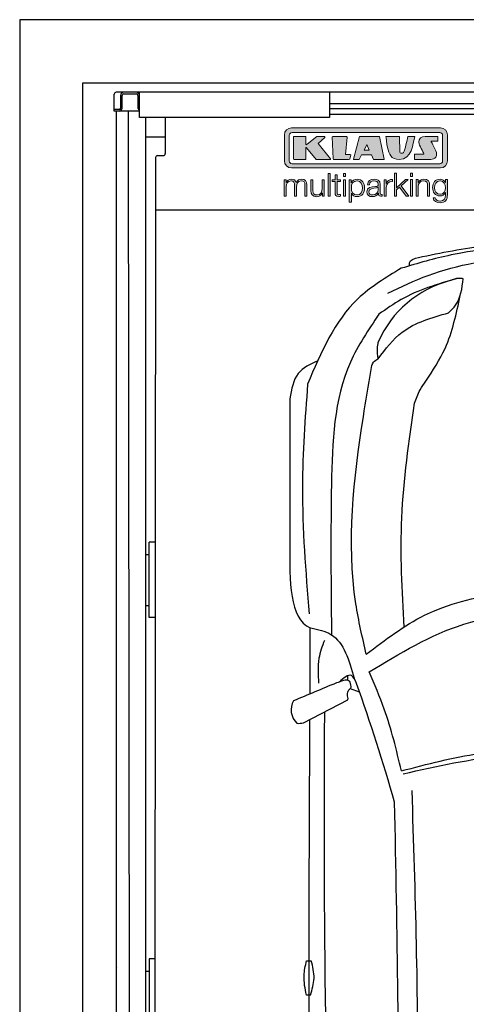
# Model space of a CAD drawing. Header units: millimetres. Extents: x 0 to 8666, y -940 to 5900.
# Tile 2 of 10: x 0 to 1415, y 2780 to 5900. Entities that reach past the tile are written whole.
import ezdxf

# ---------------------------------------------------------------- set-up
doc = ezdxf.new("R2010")
doc.units = ezdxf.units.MM
for name, color, linetype, lineweight in [('car', 10, 'Continuous', 25), ('Gebäude', 7, 'Continuous', 25), ('Logo', 7, 'Continuous', 25), ('Plattform', 7, 'Continuous', 25)]:
    doc.layers.add(name, color=color, linetype=linetype, lineweight=lineweight)

# ---------------------------------------------------------------- blocks, each defined once
blk = doc.blocks.new('Gebäude_GL550_LP240')
at = {"layer": 'Gebäude'}
for p, q in [((5600, 5900), (-2800, 5900)), ((-2800, 5900), (-2800, 200)), ((-2600, 5700), (5400, 5700)), ((-2600, 200), (-2600, 5700))]:
    blk.add_line(p, q, dxfattribs=at)
blk = doc.blocks.new('U25')
at = {"layer": 'car'}
for p, q in [((-1812.3, 3942.6), (-1811.4, 3900.5)), ((-1879.7, 3716), (-1879.5, 3923.4)), ((-1759.9, 3756.5), (-1760.3, 3771.3)), ((-1752.7, 3731), (-1723.7, 3719.9)), ((-1900.4, 3622), (-1760.4, 3695.2))]:
    blk.add_line(p, q, dxfattribs=at)
for points in [[(-1890.9, 2868), (-1875.9, 2868)], [(-1878.5, 2759.4), (-1891.5, 2759.4)]]:
    blk.add_lwpolyline(points, dxfattribs=at)
for centre, radius, start, end in [((-1351.7, 4694.3), 339.4, 104.3954, 156.6854), ((-7570.5, 1668), 6197.2, 15.94535, 19.59622), ((-1881.4, 3663.2), 58.5, 150.8177, 226.898), ((-1914.8, 3675.8), 55.6, 263.2347, 285.0896)]:
    blk.add_arc(centre, radius, start, end, dxfattribs=at)
for points, knots in [([(-1010.7, 5135.9), (-1153, 5134.7), (-1350.2, 5133.1), (-1538.3, 5077.8), (-1590.6, 5062.4)], [0, 0, 0, 0, 423.492842, 586.583376, 586.583376, 586.583376, 586.583376]), ([(-1536.5, 5096.7), (-1464.3, 5111.4), (-1291.1, 5146.6), (-1114.2, 5146.3), (-1010.9, 5146)], [0, 0, 0, 0, 220.289453, 529.069984, 529.069984, 529.069984, 529.069984]), ([(-1633.3, 4983.3), (-1591.1, 5003.5), (-1458.1, 5067.4), (-1243.3, 5100.9), (-1076.7, 5105.7), (-1010.6, 5107.6)], [0, 0, 0, 0, 139.94864, 441.700756, 640.652122, 640.652122, 640.652122, 640.652122]), ([(-1564.7, 5070), (-1565, 5073.3), (-1566.3, 5088.2), (-1549.5, 5093), (-1536.5, 5096.7)], [0, 0, 0, 0, 9.435567, 42.507293, 42.507293, 42.507293, 42.507293]), ([(-1590.6, 5062.4), (-1639.5, 5032.9), (-1779.7, 4948.6), (-1845, 4795.3), (-1887.5, 4695.5)], [0, 0, 0, 0, 168.365537, 481.902364, 481.902364, 481.902364, 481.902364]), ([(-1416.4, 5029.3), (-1476.7, 5011.5), (-1564.4, 4985.7), (-1638.4, 4933.1), (-1661.5, 4916.6)], [0, 0, 0, 0, 186.522722, 271.227686, 271.227686, 271.227686, 271.227686]), ([(-1441.1, 4921.2), (-1432.9, 4929.1), (-1403.5, 4957.2), (-1398.1, 4998.9), (-1394.3, 5029.1)], [0, 0, 0, 0, 33.431605, 120.169321, 120.169321, 120.169321, 120.169321]), ([(-1394.3, 5029.1), (-1399, 5029.7), (-1413.2, 5031.7), (-1426.9, 5026.5), (-1436.1, 5023)], [0, 0, 0, 0, 14.118333, 42.779436, 42.779436, 42.779436, 42.779436]), ([(-1512.6, 4704.7), (-1490.6, 4738.4), (-1436.4, 4821.2), (-1416.1, 4918.5), (-1404, 4976.1)], [0, 0, 0, 0, 120.003178, 294.571312, 294.571312, 294.571312, 294.571312]), ([(-1661.5, 4916.6), (-1694.9, 4867.2), (-1802.1, 4708.4), (-1815.7, 4359.2), (-1813.5, 4086.3), (-1812.3, 3942.6)], [0, 0, 0, 0, 177.04348, 568.390213, 1003.585748, 1003.585748, 1003.585748, 1003.585748]), ([(-1663.9, 4775.8), (-1640.4, 4806.6), (-1584.1, 4880.5), (-1493.8, 4906.2), (-1441.1, 4921.2)], [0, 0, 0, 0, 113.654972, 272.306786, 272.306786, 272.306786, 272.306786]), ([(-1663.9, 4775.8), (-1665.5, 4786.6), (-1668, 4804.3), (-1664.6, 4821.8), (-1663.4, 4828.6)], [0, 0, 0, 0, 32.388359, 53.078266, 53.078266, 53.078266, 53.078266]), ([(-1686.4, 4741.1), (-1684.8, 4749.8), (-1682, 4764.8), (-1669.3, 4772.6), (-1663.9, 4775.8)], [0, 0, 0, 0, 25.07844, 43.102018, 43.102018, 43.102018, 43.102018]), ([(-1855.5, 4769.1), (-1879.2, 4758.1), (-1929.8, 4734.4), (-1938.7, 4678.7), (-1943.5, 4649.1)], [0, 0, 0, 0, 73.771899, 157.828935, 157.828935, 157.828935, 157.828935]), ([(-1701.5, 3839.5), (-1713.9, 3892.6), (-1771, 4138.7), (-1735.7, 4447.3), (-1694.7, 4691.5), (-1686.4, 4741.1)], [0, 0, 0, 0, 163.260571, 756.222817, 907.439026, 907.439026, 907.439026, 907.439026]), ([(-1887.5, 4695.5), (-1895.5, 4587), (-1913.3, 4344.2), (-1893.6, 4101.3), (-1882.7, 3966.9)], [0, 0, 0, 0, 325.755723, 729.521316, 729.521316, 729.521316, 729.521316]), ([(-1548.4, 4634.7), (-1543.4, 4649.3), (-1534.8, 4674.3), (-1519.2, 4695.7), (-1512.6, 4704.7)], [0, 0, 0, 0, 45.789849, 78.965923, 78.965923, 78.965923, 78.965923]), ([(-1581.8, 3925.5), (-1587.9, 4041), (-1600.6, 4278.5), (-1566.1, 4513.8), (-1548.4, 4634.7)], [0, 0, 0, 0, 346.026428, 711.531473, 711.531473, 711.531473, 711.531473]), ([(-1701.5, 3839.5), (-1641.7, 3884.9), (-1443.4, 4035.4), (-1188.4, 4042.6), (-1010.4, 4047.7)], [0, 0, 0, 0, 221.980537, 735.54049, 735.54049, 735.54049, 735.54049]), ([(-1692.6, 3783.1), (-1595.3, 3842.1), (-1386.4, 3969), (-1141.3, 3975.5), (-1010.4, 3979.1)], [0, 0, 0, 0, 335.657873, 720.766586, 720.766586, 720.766586, 720.766586]), ([(-1879.5, 3923.4), (-1879.3, 3923.3), (-1878.7, 3923.2), (-1878, 3923.1), (-1877.6, 3923.1)], [0, 0, 0, 0, 0.715794, 1.895844, 1.895844, 1.895844, 1.895844]), ([(-1877.6, 3923.1), (-1854.6, 3917.9), (-1778.2, 3900.8), (-1755.9, 3819.8), (-1740.3, 3763.3)], [0, 0, 0, 0, 67.724235, 224.331628, 224.331628, 224.331628, 224.331628]), ([(-1834.4, 3883), (-1841.3, 3864.3), (-1857.3, 3820.6), (-1854.5, 3773.9), (-1852.9, 3747.2)], [0, 0, 0, 0, 59.065939, 138.389817, 138.389817, 138.389817, 138.389817]), ([(-1732.2, 3746.5), (-1737.1, 3757.6), (-1749.1, 3784.9), (-1773.5, 3763.8), (-1788, 3751.2)], [0, 0, 0, 0, 30.332599, 74.48481, 74.48481, 74.48481, 74.48481]), ([(-1590.3, 3469.6), (-1606, 3535.7), (-1631.5, 3643.2), (-1675.6, 3744.2), (-1692.6, 3783.1)], [0, 0, 0, 0, 203.213347, 330.239533, 330.239533, 330.239533, 330.239533]), ([(-1749.8, 3736.8), (-1750.8, 3743.5), (-1754.2, 3765.9), (-1783.3, 3752.7), (-1796.4, 3748.2)], [0, 0, 0, 0, 17.673761, 59.390654, 59.390654, 59.390654, 59.390654]), ([(-1761.2, 3707.3), (-1761.2, 3712.5), (-1761.1, 3721), (-1755.8, 3727.4), (-1753.7, 3729.9)], [0, 0, 0, 0, 14.839685, 24.388973, 24.388973, 24.388973, 24.388973]), ([(-1753.7, 3729.9), (-1752.2, 3731.1), (-1750, 3733), (-1749.8, 3735.9), (-1749.8, 3736.8)], [0, 0, 0, 0, 5.393636, 8.285754, 8.285754, 8.285754, 8.285754]), ([(-1760.4, 3695.2), (-1759.9, 3696.6), (-1758.6, 3700.7), (-1761.5, 3704.7), (-1761.2, 3707.3)], [0, 0, 0, 0, 4.417987, 12.430904, 12.430904, 12.430904, 12.430904]), ([(-1732.3, 1086.6), (-1753.6, 1302.9), (-1837.6, 2155), (-1835.1, 3012), (-1833.3, 3651.4)], [0, 0, 0, 0, 651.760698, 2567.87656, 2567.87656, 2567.87656, 2567.87656]), ([(-1881.1, 3632.1), (-1882.9, 3287.4), (-1885.2, 2719.8), (-1882.9, 2152.2), (-1881.7, 1936.4)], [30.231792, 30.231792, 30.231792, 30.231792, 135.773846, 200.510428, 200.510428, 200.510428, 200.510428]), ([(-1590.3, 3469.6), (-1508.4, 3491.2), (-1318.6, 3541.3), (-1122, 3540.1), (-1010.3, 3539.4)], [0, 0, 0, 0, 253.181298, 586.409804, 586.409804, 586.409804, 586.409804]), ([(-1585.2, 3460.5), (-1478.1, 3484.4), (-1288.6, 3526.6), (-1094.7, 3527), (-1010.3, 3527.2)], [0, 0, 0, 0, 327.958847, 580.294452, 580.294452, 580.294452, 580.294452]), ([(-1597.6, 1122.5), (-1570, 1559.4), (-1521.8, 2320.7), (-1546.1, 3083), (-1556.5, 3407.8)], [0, 0, 0, 0, 1312.347302, 2286.809863, 2286.809863, 2286.809863, 2286.809863]), ([(-1635.7, 1158.4), (-1621.2, 1485.6), (-1588.7, 2222.7), (-1603.5, 2960.3), (-1611.7, 3370.5)], [0, 0, 0, 0, 982.4164, 2212.74132, 2212.74132, 2212.74132, 2212.74132]), ([(-1891.5, 2759.4), (-1895.5, 2779.9), (-1902.7, 2816.2), (-1894.5, 2852.2), (-1890.9, 2868)], [0, 0, 0, 0, 61.702274, 109.62737, 109.62737, 109.62737, 109.62737]), ([(-1878.5, 2759.4), (-1873.1, 2777.1), (-1862.1, 2813), (-1871.2, 2849.5), (-1875.9, 2868)], [0, 0, 0, 0, 54.314538, 110.447745, 110.447745, 110.447745, 110.447745])]:
    blk.add_open_spline(points, degree=3, knots=knots, dxfattribs=at)
for points in [[(-1943.5, 4649.1), (-1943.7, 4495.8), (-1943.8, 4342.5), (-1944, 4189.3)], [(-1944, 4189.3), (-1944.8, 4070.4), (-1945.5, 3951.5), (-1879.5, 3923.4)], [(-1796.4, 3748.2), (-1841.8, 3729.4), (-1887.1, 3710.5), (-1932.5, 3691.7)], [(-1833.3, 3651.4), (-1832.8, 3653.6), (-1832.3, 3655.8), (-1831.9, 3657.8)]]:
    blk.add_open_spline(points, degree=3, dxfattribs=at)
blk = doc.blocks.new('KLAUS')
at = {"layer": 'Logo'}
h = blk.add_hatch(color=8, dxfattribs=at)
h.dxf.hatch_style = 2
edge = h.paths.add_edge_path()
edge.add_spline(control_points=[(3.6, 29.09), (2.88, 29.09), (2.3, 28.51), (2.3, 27.8), (2.3, 27.8), (2.3, 16.11), (2.3, 16.11), (2.3, 15.39), (2.88, 14.81), (3.6, 14.81), (3.6, 14.81), (71.16, 14.81), (71.16, 14.81), (71.88, 14.81), (72.46, 15.39), (72.46, 16.11), (72.46, 16.11), (72.46, 27.8), (72.46, 27.8), (72.46, 28.51), (71.88, 29.09), (71.16, 29.09), (71.16, 29.09), (3.6, 29.09), (3.6, 29.09), (3.6, 29.09), (3.6, 29.09), (3.6, 29.09)], knot_values=[0, 0, 0, 0, 1, 1, 1, 2, 2, 2, 3, 3, 3, 4, 4, 4, 5, 5, 5, 6, 6, 6, 7, 7, 7, 8, 8, 8, 9, 9, 9, 9], degree=3, periodic=0)
edge = h.paths.add_edge_path()
edge.add_spline(control_points=[(3.35, 31.23), (3.35, 31.23), (71.47, 31.23), (71.47, 31.23), (73.26, 31.23), (74.71, 29.77), (74.71, 27.99), (74.71, 27.99), (74.71, 16.17), (74.71, 16.17), (74.71, 14.38), (73.26, 12.93), (71.47, 12.93), (71.47, 12.93), (3.35, 12.93), (3.35, 12.93), (1.56, 12.93), (0.11, 14.38), (0.11, 16.17), (0.11, 16.17), (0.11, 27.99), (0.11, 27.99), (0.11, 29.77), (1.56, 31.23), (3.35, 31.23), (3.35, 31.23), (3.35, 31.23), (3.35, 31.23)], knot_values=[0, 0, 0, 0, 1, 1, 1, 2, 2, 2, 3, 3, 3, 4, 4, 4, 5, 5, 5, 6, 6, 6, 7, 7, 7, 8, 8, 8, 9, 9, 9, 9], degree=3, periodic=0)
h = blk.add_hatch(color=8, dxfattribs=at)
h.dxf.hatch_style = 2
edge = h.paths.add_edge_path()
edge.add_spline(control_points=[(4.5, 27.33), (4.5, 27.33), (9.7, 27.33), (9.7, 27.33), (9.84, 27.33), (9.96, 27.22), (9.96, 27.08), (9.96, 27.08), (9.96, 23.69), (9.96, 23.69), (9.96, 23.69), (9.94, 23.64), (10.04, 23.59), (10.14, 23.53), (10.2, 23.57), (10.2, 23.57), (10.2, 23.57), (10.51, 23.75), (10.51, 23.75), (10.51, 23.75), (14.94, 27.33), (14.94, 27.33), (14.94, 27.33), (18.41, 27.33), (18.41, 27.33), (18.41, 27.33), (18.49, 27.33), (18.56, 27.2), (18.65, 27.04), (18.53, 26.91), (18.53, 26.91), (18.53, 26.91), (15.49, 24.11), (15.49, 24.11), (15.49, 24.11), (21.14, 17.06), (21.14, 17.06), (21.14, 17.06), (21.13, 16.91), (21.13, 16.91), (21.08, 16.84), (20.99, 16.82), (20.99, 16.82), (20.99, 16.82), (14.7, 16.82), (14.7, 16.82), (14.7, 16.82), (10.26, 22.17), (10.26, 22.17), (10.26, 22.17), (10.19, 22.24), (10.08, 22.21), (9.97, 22.18), (9.96, 22.11), (9.96, 22.11), (9.96, 22.11), (9.96, 17.08), (9.96, 17.08), (9.96, 16.94), (9.84, 16.82), (9.7, 16.82), (9.7, 16.82), (4.5, 16.82), (4.5, 16.82), (4.36, 16.82), (4.25, 16.94), (4.25, 17.08), (4.25, 17.08), (4.25, 27.08), (4.25, 27.08), (4.25, 27.22), (4.36, 27.33), (4.5, 27.33), (4.5, 27.33), (4.5, 27.33), (4.5, 27.33)], knot_values=[0, 0, 0, 0, 1, 1, 1, 2, 2, 2, 3, 3, 3, 4, 4, 4, 5, 5, 5, 6, 6, 6, 7, 7, 7, 8, 8, 8, 9, 9, 9, 10, 10, 10, 11, 11, 11, 12, 12, 12, 13, 13, 13, 14, 14, 14, 15, 15, 15, 16, 16, 16, 17, 17, 17, 18, 18, 18, 19, 19, 19, 20, 20, 20, 21, 21, 21, 22, 22, 22, 23, 23, 23, 24, 24, 24, 25, 25, 25, 25], degree=3, periodic=0)
h = blk.add_hatch(color=8, dxfattribs=at)
h.dxf.hatch_style = 2
h.paths.add_polyline_path([(22.42, 17.06), (21.97, 27.15), (22.24, 27.33), (28.55, 27.33), (28.86, 26.97), (28.01, 19.08), (30.26, 19.07), (30.44, 18.95), (30.08, 16.95), (29.49, 16.82), (22.6, 16.82)])
h = blk.add_hatch(color=8, dxfattribs=at)
h.paths.add_polyline_path([(36.52, 21.01), (38.93, 21.01), (37.87, 23.57)])
h.paths.add_polyline_path([(34.52, 27.33), (43.65, 27.33), (45.76, 16.94), (45.57, 16.82), (40.83, 16.82), (39.89, 18.95), (35.42, 18.95), (34.27, 16.82), (31.78, 16.82), (31.66, 17)])
h = blk.add_hatch(color=8, dxfattribs=at)
h.dxf.hatch_style = 2
edge = h.paths.add_edge_path()
edge.add_spline(control_points=[(52.69, 27.32), (52.69, 27.32), (52.88, 20.14), (52.88, 20.14), (53.01, 19.89), (53.2, 19.77), (53.43, 19.71), (53.91, 19.59), (54.43, 19.57), (54.64, 20.03), (55.23, 21.34), (56.27, 25.45), (56.6, 27.33), (56.6, 27.33), (59.77, 27.33), (59.77, 27.33), (58.77, 23.9), (58.56, 16.82), (52.63, 16.76), (48.72, 16.72), (48.01, 19.35), (47.27, 22.24), (46.89, 23.68), (46.54, 27.33), (46.54, 27.33), (46.54, 27.33), (52.69, 27.32), (52.69, 27.32), (52.69, 27.32), (52.69, 27.32), (52.69, 27.32)], knot_values=[0, 0, 0, 0, 1, 1, 1, 2, 2, 2, 3, 3, 3, 4, 4, 4, 5, 5, 5, 6, 6, 6, 7, 7, 7, 8, 8, 8, 9, 9, 9, 10, 10, 10, 10], degree=3, periodic=0)
h = blk.add_hatch(color=8, dxfattribs=at)
h.dxf.hatch_style = 2
edge = h.paths.add_edge_path()
edge.add_spline(control_points=[(64.46, 27.33), (64.46, 27.33), (70.31, 27.33), (70.31, 27.33), (70.31, 26.52), (70.31, 26.02), (70.31, 25.12), (70.31, 25.12), (67.3, 25.12), (67.3, 25.12), (67.24, 25.04), (67.25, 25.11), (67.25, 24.91), (67.25, 24.88), (69.73, 20.38), (69.73, 19.57), (69.73, 16.4), (67.22, 16.81), (65.9, 16.82), (65.9, 16.82), (59.59, 16.82), (59.59, 16.82), (59.59, 17.76), (59.59, 18.23), (59.59, 19.14), (59.59, 19.14), (63.75, 19.14), (63.75, 19.14), (63.82, 19.22), (63.81, 19.11), (63.81, 19.31), (63.81, 20.32), (61.58, 23.06), (61.58, 24.63), (61.58, 26.33), (62.83, 27.34), (64.46, 27.33), (64.46, 27.33), (64.46, 27.33), (64.46, 27.33)], knot_values=[0, 0, 0, 0, 1, 1, 1, 2, 2, 2, 3, 3, 3, 4, 4, 4, 5, 5, 5, 6, 6, 6, 7, 7, 7, 8, 8, 8, 9, 9, 9, 10, 10, 10, 11, 11, 11, 12, 12, 12, 13, 13, 13, 13], degree=3, periodic=0)
h = blk.add_hatch(color=30, dxfattribs=at)
h.dxf.hatch_style = 2
h.paths.add_polyline_path([(20.07, 0), (20.99, 0), (20.99, 10.45), (20.07, 10.45)])
h = blk.add_hatch(color=30, dxfattribs=at)
h.dxf.hatch_style = 2
edge = h.paths.add_edge_path()
edge.add_spline(control_points=[(24.22, 9.82), (24.22, 9.82), (23.3, 9.82), (23.3, 9.82), (23.3, 9.82), (23.3, 7.55), (23.3, 7.55), (23.3, 7.55), (21.98, 7.55), (21.98, 7.55), (21.98, 7.55), (21.98, 6.78), (21.98, 6.78), (21.98, 6.78), (23.3, 6.78), (23.3, 6.78), (23.3, 6.78), (23.3, 1.61), (23.3, 1.61), (23.28, 0.32), (23.71, -0.09), (24.94, -0.09), (25.22, -0.09), (25.48, -0.06), (25.76, -0.06), (25.76, -0.06), (25.76, 0.73), (25.76, 0.73), (25.5, 0.7), (25.23, 0.69), (24.97, 0.69), (24.31, 0.73), (24.22, 1.08), (24.22, 1.68), (24.22, 1.68), (24.22, 6.78), (24.22, 6.78), (24.22, 6.78), (25.76, 6.78), (25.76, 6.78), (25.76, 6.78), (25.76, 7.55), (25.76, 7.55), (25.76, 7.55), (24.22, 7.55), (24.22, 7.55), (24.22, 7.55), (24.22, 9.82), (24.22, 9.82), (24.22, 9.82), (24.22, 9.82), (24.22, 9.82)], knot_values=[0, 0, 0, 0, 1, 1, 1, 2, 2, 2, 3, 3, 3, 4, 4, 4, 5, 5, 5, 6, 6, 6, 7, 7, 7, 8, 8, 8, 9, 9, 9, 10, 10, 10, 11, 11, 11, 12, 12, 12, 13, 13, 13, 14, 14, 14, 15, 15, 15, 16, 16, 16, 17, 17, 17, 17], degree=3, periodic=0)
h = blk.add_hatch(color=30, dxfattribs=at)
h.paths.add_polyline_path([(27.1, 0), (28.03, 0), (28.03, 7.55), (27.1, 7.55)])
h.paths.add_polyline_path([(27.1, 8.98), (28.03, 8.98), (28.03, 10.45), (27.1, 10.45)])
h = blk.add_hatch(color=30, dxfattribs=at)
h.dxf.hatch_style = 2
h.paths.add_polyline_path([(50.4, 0), (51.32, 0), (51.32, 2.87), (52.82, 4.11), (55.8, 0), (56.96, 0), (53.52, 4.76), (56.74, 7.55), (55.51, 7.55), (51.32, 3.89), (51.32, 10.45), (50.4, 10.45)])
h = blk.add_hatch(color=30, dxfattribs=at)
h.paths.add_polyline_path([(57.74, 0), (58.66, 0), (58.66, 7.55), (57.74, 7.55)])
h.paths.add_polyline_path([(57.74, 8.98), (58.66, 8.98), (58.66, 10.45), (57.74, 10.45)])
h = blk.add_hatch(color=30, dxfattribs=at)
h.dxf.hatch_style = 2
edge = h.paths.add_edge_path()
edge.add_spline(control_points=[(0, 0), (0, 0), (0.92, 0), (0.92, 0), (0.92, 0), (0.92, 4.22), (0.92, 4.22), (0.94, 5.8), (1.58, 7), (3.18, 7), (4.35, 7), (4.77, 6.15), (4.76, 5.12), (4.76, 5.12), (4.76, 0), (4.76, 0), (4.76, 0), (5.68, 0), (5.68, 0), (5.68, 0), (5.68, 4.27), (5.68, 4.27), (5.68, 5.68), (6.14, 7), (7.73, 7), (9.05, 7), (9.52, 6.32), (9.52, 5.08), (9.52, 5.08), (9.52, 0), (9.52, 0), (9.52, 0), (10.44, 0), (10.44, 0), (10.44, 0), (10.44, 5.12), (10.44, 5.12), (10.44, 6.91), (9.59, 7.77), (7.94, 7.77), (6.94, 7.77), (5.99, 7.29), (5.54, 6.3), (5.26, 7.29), (4.36, 7.77), (3.37, 7.77), (2.17, 7.77), (1.38, 7.19), (0.89, 6.28), (0.89, 6.28), (0.85, 6.28), (0.85, 6.28), (0.85, 6.28), (0.85, 7.55), (0.85, 7.55), (0.85, 7.55), (0, 7.55), (0, 7.55), (0, 7.55), (0, 0), (0, 0), (0, 0), (0, 0), (0, 0)], knot_values=[0, 0, 0, 0, 1, 1, 1, 2, 2, 2, 3, 3, 3, 4, 4, 4, 5, 5, 5, 6, 6, 6, 7, 7, 7, 8, 8, 8, 9, 9, 9, 10, 10, 10, 11, 11, 11, 12, 12, 12, 13, 13, 13, 14, 14, 14, 15, 15, 15, 16, 16, 16, 17, 17, 17, 18, 18, 18, 19, 19, 19, 20, 20, 20, 21, 21, 21, 21], degree=3, periodic=0)
h = blk.add_hatch(color=30, dxfattribs=at)
h.dxf.hatch_style = 2
edge = h.paths.add_edge_path()
edge.add_spline(control_points=[(18.31, 7.55), (18.31, 7.55), (17.39, 7.55), (17.39, 7.55), (17.39, 7.55), (17.39, 3.59), (17.39, 3.59), (17.39, 2.05), (16.7, 0.56), (15.12, 0.56), (13.66, 0.56), (13.15, 1.27), (13.1, 2.64), (13.1, 2.64), (13.1, 7.55), (13.1, 7.55), (13.1, 7.55), (12.18, 7.55), (12.18, 7.55), (12.18, 7.55), (12.18, 2.65), (12.18, 2.65), (12.18, 0.89), (12.93, -0.22), (14.83, -0.22), (15.96, -0.22), (16.95, 0.35), (17.44, 1.36), (17.44, 1.36), (17.47, 1.36), (17.47, 1.36), (17.47, 1.36), (17.47, 0), (17.47, 0), (17.47, 0), (18.31, 0), (18.31, 0), (18.31, 0), (18.31, 7.55), (18.31, 7.55), (18.31, 7.55), (18.31, 7.55), (18.31, 7.55)], knot_values=[0, 0, 0, 0, 1, 1, 1, 2, 2, 2, 3, 3, 3, 4, 4, 4, 5, 5, 5, 6, 6, 6, 7, 7, 7, 8, 8, 8, 9, 9, 9, 10, 10, 10, 11, 11, 11, 12, 12, 12, 13, 13, 13, 14, 14, 14, 14], degree=3, periodic=0)
h = blk.add_hatch(color=30, dxfattribs=at)
edge = h.paths.add_edge_path()
edge.add_spline(control_points=[(35.84, 3.78), (35.84, 2.21), (35.12, 0.56), (33.37, 0.56), (31.4, 0.56), (30.72, 2.21), (30.72, 3.78), (30.72, 5.49), (31.33, 7), (33.37, 7), (35.12, 7), (35.84, 5.34), (35.84, 3.78), (35.84, 3.78), (35.84, 3.78), (35.84, 3.78)], knot_values=[0, 0, 0, 0, 1, 1, 1, 2, 2, 2, 3, 3, 3, 4, 4, 4, 5, 5, 5, 5], degree=3, periodic=0)
edge = h.paths.add_edge_path()
edge.add_spline(control_points=[(29.79, -2.8), (29.79, -2.8), (30.72, -2.8), (30.72, -2.8), (30.72, -2.8), (30.72, 1.43), (30.72, 1.43), (30.72, 1.43), (30.74, 1.43), (30.74, 1.43), (31.14, 0.35), (32.24, -0.22), (33.37, -0.22), (35.66, -0.22), (36.76, 1.64), (36.76, 3.78), (36.76, 5.91), (35.66, 7.77), (33.37, 7.77), (32.15, 7.77), (31.1, 7.14), (30.67, 6.12), (30.67, 6.12), (30.64, 6.12), (30.64, 6.12), (30.64, 6.12), (30.64, 7.55), (30.64, 7.55), (30.64, 7.55), (29.79, 7.55), (29.79, 7.55), (29.79, 7.55), (29.79, -2.8), (29.79, -2.8), (29.79, -2.8), (29.79, -2.8), (29.79, -2.8)], knot_values=[0, 0, 0, 0, 1, 1, 1, 2, 2, 2, 3, 3, 3, 4, 4, 4, 5, 5, 5, 6, 6, 6, 7, 7, 7, 8, 8, 8, 9, 9, 9, 10, 10, 10, 11, 11, 11, 12, 12, 12, 12], degree=3, periodic=0)
h = blk.add_hatch(color=30, dxfattribs=at)
edge = h.paths.add_edge_path()
edge.add_spline(control_points=[(43.03, 2.93), (43.04, 1.45), (41.8, 0.56), (40.39, 0.56), (39.53, 0.56), (38.71, 1.13), (38.71, 2.05), (38.71, 3.53), (40.66, 3.51), (42.22, 3.79), (42.47, 3.84), (42.88, 3.91), (43, 4.13), (43, 4.13), (43.03, 4.13), (43.03, 4.13), (43.03, 4.13), (43.03, 2.93), (43.03, 2.93), (43.03, 2.93), (43.03, 2.93), (43.03, 2.93)], knot_values=[0, 0, 0, 0, 1, 1, 1, 2, 2, 2, 3, 3, 3, 4, 4, 4, 5, 5, 5, 6, 6, 6, 7, 7, 7, 7], degree=3, periodic=0)
edge = h.paths.add_edge_path()
edge.add_spline(control_points=[(39.03, 5.24), (39.06, 6.47), (39.91, 7), (41.05, 7), (42.14, 7), (43.03, 6.69), (43.03, 5.45), (43.03, 4.61), (42.6, 4.51), (41.84, 4.42), (39.85, 4.19), (37.79, 4.11), (37.79, 1.99), (37.79, 0.47), (38.93, -0.22), (40.32, -0.22), (41.77, -0.22), (42.43, 0.34), (43.07, 1.32), (43.07, 1.32), (43.1, 1.32), (43.1, 1.32), (43.1, 0.53), (43.25, 0), (44.19, 0), (44.43, 0), (44.58, 0.01), (44.79, 0.06), (44.79, 0.06), (44.79, 0.83), (44.79, 0.83), (44.71, 0.81), (44.6, 0.78), (44.49, 0.78), (44.13, 0.78), (43.95, 0.98), (43.95, 1.33), (43.95, 1.33), (43.95, 5.34), (43.95, 5.34), (43.95, 7.36), (42.5, 7.77), (41.17, 7.77), (39.44, 7.77), (38.2, 7.01), (38.11, 5.24), (38.11, 5.24), (39.03, 5.24), (39.03, 5.24), (39.03, 5.24), (39.03, 5.24), (39.03, 5.24)], knot_values=[0, 0, 0, 0, 1, 1, 1, 2, 2, 2, 3, 3, 3, 4, 4, 4, 5, 5, 5, 6, 6, 6, 7, 7, 7, 8, 8, 8, 9, 9, 9, 10, 10, 10, 11, 11, 11, 12, 12, 12, 13, 13, 13, 14, 14, 14, 15, 15, 15, 16, 16, 16, 17, 17, 17, 17], degree=3, periodic=0)
h = blk.add_hatch(color=30, dxfattribs=at)
h.dxf.hatch_style = 2
edge = h.paths.add_edge_path()
edge.add_spline(control_points=[(45.79, 0), (45.79, 0), (46.71, 0), (46.71, 0), (46.71, 0), (46.71, 4.03), (46.71, 4.03), (46.71, 5.59), (47.85, 6.82), (49.52, 6.73), (49.52, 6.73), (49.52, 7.66), (49.52, 7.66), (48.16, 7.72), (47.14, 7), (46.67, 5.78), (46.67, 5.78), (46.64, 5.78), (46.64, 5.78), (46.64, 5.78), (46.64, 7.55), (46.64, 7.55), (46.64, 7.55), (45.79, 7.55), (45.79, 7.55), (45.79, 7.55), (45.79, 0), (45.79, 0), (45.79, 0), (45.79, 0), (45.79, 0)], knot_values=[0, 0, 0, 0, 1, 1, 1, 2, 2, 2, 3, 3, 3, 4, 4, 4, 5, 5, 5, 6, 6, 6, 7, 7, 7, 8, 8, 8, 9, 9, 9, 10, 10, 10, 10], degree=3, periodic=0)
h = blk.add_hatch(color=30, dxfattribs=at)
h.dxf.hatch_style = 2
edge = h.paths.add_edge_path()
edge.add_spline(control_points=[(60.41, 0), (60.41, 0), (61.33, 0), (61.33, 0), (61.33, 0), (61.33, 4.41), (61.33, 4.41), (61.36, 5.89), (62.24, 7), (63.7, 7), (65.2, 7), (65.62, 6.02), (65.62, 4.71), (65.62, 4.71), (65.62, 0), (65.62, 0), (65.62, 0), (66.54, 0), (66.54, 0), (66.54, 0), (66.54, 4.86), (66.54, 4.86), (66.54, 6.66), (65.9, 7.77), (63.78, 7.77), (62.71, 7.77), (61.7, 7.16), (61.36, 6.25), (61.36, 6.25), (61.33, 6.25), (61.33, 6.25), (61.33, 6.25), (61.33, 7.55), (61.33, 7.55), (61.33, 7.55), (60.41, 7.55), (60.41, 7.55), (60.41, 7.55), (60.41, 0), (60.41, 0), (60.41, 0), (60.41, 0), (60.41, 0)], knot_values=[0, 0, 0, 0, 1, 1, 1, 2, 2, 2, 3, 3, 3, 4, 4, 4, 5, 5, 5, 6, 6, 6, 7, 7, 7, 8, 8, 8, 9, 9, 9, 10, 10, 10, 11, 11, 11, 12, 12, 12, 13, 13, 13, 14, 14, 14, 14], degree=3, periodic=0)
h = blk.add_hatch(color=30, dxfattribs=at)
edge = h.paths.add_edge_path()
edge.add_spline(control_points=[(71.32, 0.86), (69.62, 0.86), (68.83, 2.34), (68.83, 3.86), (68.83, 5.43), (69.56, 7), (71.32, 7), (73.06, 7), (73.75, 5.34), (73.75, 3.86), (73.75, 2.33), (72.91, 0.86), (71.32, 0.86), (71.32, 0.86), (71.32, 0.86), (71.32, 0.86)], knot_values=[0, 0, 0, 0, 1, 1, 1, 2, 2, 2, 3, 3, 3, 4, 4, 4, 5, 5, 5, 5], degree=3, periodic=0)
edge = h.paths.add_edge_path()
edge.add_spline(control_points=[(74.67, 7.55), (74.67, 7.55), (73.75, 7.55), (73.75, 7.55), (73.75, 7.55), (73.75, 6.25), (73.75, 6.25), (73.75, 6.25), (73.72, 6.25), (73.72, 6.25), (73.35, 7.09), (72.41, 7.77), (71.32, 7.77), (69.13, 7.77), (67.9, 6.05), (67.9, 3.97), (67.9, 1.82), (68.9, 0.09), (71.32, 0.09), (72.4, 0.09), (73.29, 0.72), (73.72, 1.64), (73.72, 1.64), (73.75, 1.64), (73.75, 1.64), (73.75, 1.64), (73.75, 0.61), (73.75, 0.61), (73.75, -1.23), (73.01, -2.24), (71.32, -2.24), (70.29, -2.24), (69.31, -1.85), (69.1, -0.73), (69.1, -0.73), (68.18, -0.73), (68.18, -0.73), (68.31, -2.34), (69.81, -3.02), (71.32, -3.02), (73.79, -3.02), (74.65, -1.64), (74.67, 0.61), (74.67, 0.61), (74.67, 7.55), (74.67, 7.55), (74.67, 7.55), (74.67, 7.55), (74.67, 7.55)], knot_values=[0, 0, 0, 0, 1, 1, 1, 2, 2, 2, 3, 3, 3, 4, 4, 4, 5, 5, 5, 6, 6, 6, 7, 7, 7, 8, 8, 8, 9, 9, 9, 10, 10, 10, 11, 11, 11, 12, 12, 12, 13, 13, 13, 14, 14, 14, 15, 15, 15, 16, 16, 16, 16], degree=3, periodic=0)
at = {"layer": 'Logo', "lineweight": 0}
for points in [[(22.42, 17.06), (21.97, 27.15), (22.24, 27.33), (28.55, 27.33), (28.86, 26.97), (28.01, 19.08), (30.26, 19.07), (30.44, 18.95), (30.08, 16.95), (29.49, 16.82), (22.6, 16.82), (22.42, 17.06), (22.42, 17.06)], [(34.52, 27.33), (43.65, 27.33), (45.76, 16.94), (45.57, 16.82), (40.83, 16.82), (39.89, 18.95), (35.42, 18.95), (34.27, 16.82), (31.78, 16.82), (31.66, 17), (34.52, 27.33), (34.52, 27.33)], [(36.52, 21.01), (38.93, 21.01), (37.87, 23.57), (36.52, 21.01), (36.52, 21.01)], [(20.07, 0), (20.99, 0), (20.99, 10.45), (20.07, 10.45), (20.07, 0), (20.07, 0)], [(27.1, 8.98), (28.03, 8.98), (28.03, 10.45), (27.1, 10.45), (27.1, 8.98), (27.1, 8.98)], [(50.4, 0), (51.32, 0), (51.32, 2.87), (52.82, 4.11), (55.8, 0), (56.96, 0), (53.52, 4.76), (56.74, 7.55), (55.51, 7.55), (51.32, 3.89), (51.32, 10.45), (50.4, 10.45), (50.4, 0), (50.4, 0)], [(57.74, 8.98), (58.66, 8.98), (58.66, 10.45), (57.74, 10.45), (57.74, 8.98), (57.74, 8.98)], [(27.1, 0), (28.03, 0), (28.03, 7.55), (27.1, 7.55), (27.1, 0), (27.1, 0)], [(57.74, 0), (58.66, 0), (58.66, 7.55), (57.74, 7.55), (57.74, 0), (57.74, 0)]]:
    blk.add_lwpolyline(points, dxfattribs=at)
for points, knots in [([(3.35, 31.23), (3.35, 31.23), (71.47, 31.23), (71.47, 31.23), (73.26, 31.23), (74.71, 29.77), (74.71, 27.99), (74.71, 27.99), (74.71, 16.17), (74.71, 16.17), (74.71, 14.38), (73.26, 12.93), (71.47, 12.93), (71.47, 12.93), (3.35, 12.93), (3.35, 12.93), (1.56, 12.93), (0.11, 14.38), (0.11, 16.17), (0.11, 16.17), (0.11, 27.99), (0.11, 27.99), (0.11, 29.77), (1.56, 31.23), (3.35, 31.23), (3.35, 31.23), (3.35, 31.23), (3.35, 31.23)], [0, 0, 0, 0, 1, 1, 1, 2, 2, 2, 3, 3, 3, 4, 4, 4, 5, 5, 5, 6, 6, 6, 7, 7, 7, 8, 8, 8, 9, 9, 9, 9]), ([(3.6, 29.09), (2.88, 29.09), (2.3, 28.51), (2.3, 27.8), (2.3, 27.8), (2.3, 16.11), (2.3, 16.11), (2.3, 15.39), (2.88, 14.81), (3.6, 14.81), (3.6, 14.81), (71.16, 14.81), (71.16, 14.81), (71.88, 14.81), (72.46, 15.39), (72.46, 16.11), (72.46, 16.11), (72.46, 27.8), (72.46, 27.8), (72.46, 28.51), (71.88, 29.09), (71.16, 29.09), (71.16, 29.09), (3.6, 29.09), (3.6, 29.09), (3.6, 29.09), (3.6, 29.09), (3.6, 29.09)], [0, 0, 0, 0, 1, 1, 1, 2, 2, 2, 3, 3, 3, 4, 4, 4, 5, 5, 5, 6, 6, 6, 7, 7, 7, 8, 8, 8, 9, 9, 9, 9]), ([(4.5, 27.33), (4.5, 27.33), (9.7, 27.33), (9.7, 27.33), (9.84, 27.33), (9.96, 27.22), (9.96, 27.08), (9.96, 27.08), (9.96, 23.69), (9.96, 23.69), (9.96, 23.69), (9.94, 23.64), (10.04, 23.59), (10.14, 23.53), (10.2, 23.57), (10.2, 23.57), (10.2, 23.57), (10.51, 23.75), (10.51, 23.75), (10.51, 23.75), (14.94, 27.33), (14.94, 27.33), (14.94, 27.33), (18.41, 27.33), (18.41, 27.33), (18.41, 27.33), (18.49, 27.33), (18.56, 27.2), (18.65, 27.04), (18.53, 26.91), (18.53, 26.91), (18.53, 26.91), (15.49, 24.11), (15.49, 24.11), (15.49, 24.11), (21.14, 17.06), (21.14, 17.06), (21.14, 17.06), (21.13, 16.91), (21.13, 16.91), (21.08, 16.84), (20.99, 16.82), (20.99, 16.82), (20.99, 16.82), (14.7, 16.82), (14.7, 16.82), (14.7, 16.82), (10.26, 22.17), (10.26, 22.17), (10.26, 22.17), (10.19, 22.24), (10.08, 22.21), (9.97, 22.18), (9.96, 22.11), (9.96, 22.11), (9.96, 22.11), (9.96, 17.08), (9.96, 17.08), (9.96, 16.94), (9.84, 16.82), (9.7, 16.82), (9.7, 16.82), (4.5, 16.82), (4.5, 16.82), (4.36, 16.82), (4.25, 16.94), (4.25, 17.08), (4.25, 17.08), (4.25, 27.08), (4.25, 27.08), (4.25, 27.22), (4.36, 27.33), (4.5, 27.33), (4.5, 27.33), (4.5, 27.33), (4.5, 27.33)], [0, 0, 0, 0, 1, 1, 1, 2, 2, 2, 3, 3, 3, 4, 4, 4, 5, 5, 5, 6, 6, 6, 7, 7, 7, 8, 8, 8, 9, 9, 9, 10, 10, 10, 11, 11, 11, 12, 12, 12, 13, 13, 13, 14, 14, 14, 15, 15, 15, 16, 16, 16, 17, 17, 17, 18, 18, 18, 19, 19, 19, 20, 20, 20, 21, 21, 21, 22, 22, 22, 23, 23, 23, 24, 24, 24, 25, 25, 25, 25]), ([(52.69, 27.32), (52.69, 27.32), (52.88, 20.14), (52.88, 20.14), (53.01, 19.89), (53.2, 19.77), (53.43, 19.71), (53.91, 19.59), (54.43, 19.57), (54.64, 20.03), (55.23, 21.34), (56.27, 25.45), (56.6, 27.33), (56.6, 27.33), (59.77, 27.33), (59.77, 27.33), (58.77, 23.9), (58.56, 16.82), (52.63, 16.76), (48.72, 16.72), (48.01, 19.35), (47.27, 22.24), (46.89, 23.68), (46.54, 27.33), (46.54, 27.33), (46.54, 27.33), (52.69, 27.32), (52.69, 27.32), (52.69, 27.32), (52.69, 27.32), (52.69, 27.32)], [0, 0, 0, 0, 1, 1, 1, 2, 2, 2, 3, 3, 3, 4, 4, 4, 5, 5, 5, 6, 6, 6, 7, 7, 7, 8, 8, 8, 9, 9, 9, 10, 10, 10, 10]), ([(64.46, 27.33), (64.46, 27.33), (70.31, 27.33), (70.31, 27.33), (70.31, 26.52), (70.31, 26.02), (70.31, 25.12), (70.31, 25.12), (67.3, 25.12), (67.3, 25.12), (67.24, 25.04), (67.25, 25.11), (67.25, 24.91), (67.25, 24.88), (69.73, 20.38), (69.73, 19.57), (69.73, 16.4), (67.22, 16.81), (65.9, 16.82), (65.9, 16.82), (59.59, 16.82), (59.59, 16.82), (59.59, 17.76), (59.59, 18.23), (59.59, 19.14), (59.59, 19.14), (63.75, 19.14), (63.75, 19.14), (63.82, 19.22), (63.81, 19.11), (63.81, 19.31), (63.81, 20.32), (61.58, 23.06), (61.58, 24.63), (61.58, 26.33), (62.83, 27.34), (64.46, 27.33), (64.46, 27.33), (64.46, 27.33), (64.46, 27.33)], [0, 0, 0, 0, 1, 1, 1, 2, 2, 2, 3, 3, 3, 4, 4, 4, 5, 5, 5, 6, 6, 6, 7, 7, 7, 8, 8, 8, 9, 9, 9, 10, 10, 10, 11, 11, 11, 12, 12, 12, 13, 13, 13, 13]), ([(24.22, 9.82), (24.22, 9.82), (23.3, 9.82), (23.3, 9.82), (23.3, 9.82), (23.3, 7.55), (23.3, 7.55), (23.3, 7.55), (21.98, 7.55), (21.98, 7.55), (21.98, 7.55), (21.98, 6.78), (21.98, 6.78), (21.98, 6.78), (23.3, 6.78), (23.3, 6.78), (23.3, 6.78), (23.3, 1.61), (23.3, 1.61), (23.28, 0.32), (23.71, -0.09), (24.94, -0.09), (25.22, -0.09), (25.48, -0.06), (25.76, -0.06), (25.76, -0.06), (25.76, 0.73), (25.76, 0.73), (25.5, 0.7), (25.23, 0.69), (24.97, 0.69), (24.31, 0.73), (24.22, 1.08), (24.22, 1.68), (24.22, 1.68), (24.22, 6.78), (24.22, 6.78), (24.22, 6.78), (25.76, 6.78), (25.76, 6.78), (25.76, 6.78), (25.76, 7.55), (25.76, 7.55), (25.76, 7.55), (24.22, 7.55), (24.22, 7.55), (24.22, 7.55), (24.22, 9.82), (24.22, 9.82), (24.22, 9.82), (24.22, 9.82), (24.22, 9.82)], [0, 0, 0, 0, 1, 1, 1, 2, 2, 2, 3, 3, 3, 4, 4, 4, 5, 5, 5, 6, 6, 6, 7, 7, 7, 8, 8, 8, 9, 9, 9, 10, 10, 10, 11, 11, 11, 12, 12, 12, 13, 13, 13, 14, 14, 14, 15, 15, 15, 16, 16, 16, 17, 17, 17, 17]), ([(0, 0), (0, 0), (0.92, 0), (0.92, 0), (0.92, 0), (0.92, 4.22), (0.92, 4.22), (0.94, 5.8), (1.58, 7), (3.18, 7), (4.35, 7), (4.77, 6.15), (4.76, 5.12), (4.76, 5.12), (4.76, 0), (4.76, 0), (4.76, 0), (5.68, 0), (5.68, 0), (5.68, 0), (5.68, 4.27), (5.68, 4.27), (5.68, 5.68), (6.14, 7), (7.73, 7), (9.05, 7), (9.52, 6.32), (9.52, 5.08), (9.52, 5.08), (9.52, 0), (9.52, 0), (9.52, 0), (10.44, 0), (10.44, 0), (10.44, 0), (10.44, 5.12), (10.44, 5.12), (10.44, 6.91), (9.59, 7.77), (7.94, 7.77), (6.94, 7.77), (5.99, 7.29), (5.54, 6.3), (5.26, 7.29), (4.36, 7.77), (3.37, 7.77), (2.17, 7.77), (1.38, 7.19), (0.89, 6.28), (0.89, 6.28), (0.85, 6.28), (0.85, 6.28), (0.85, 6.28), (0.85, 7.55), (0.85, 7.55), (0.85, 7.55), (0, 7.55), (0, 7.55), (0, 7.55), (0, 0), (0, 0), (0, 0), (0, 0), (0, 0)], [0, 0, 0, 0, 1, 1, 1, 2, 2, 2, 3, 3, 3, 4, 4, 4, 5, 5, 5, 6, 6, 6, 7, 7, 7, 8, 8, 8, 9, 9, 9, 10, 10, 10, 11, 11, 11, 12, 12, 12, 13, 13, 13, 14, 14, 14, 15, 15, 15, 16, 16, 16, 17, 17, 17, 18, 18, 18, 19, 19, 19, 20, 20, 20, 21, 21, 21, 21]), ([(18.31, 7.55), (18.31, 7.55), (17.39, 7.55), (17.39, 7.55), (17.39, 7.55), (17.39, 3.59), (17.39, 3.59), (17.39, 2.05), (16.7, 0.56), (15.12, 0.56), (13.66, 0.56), (13.15, 1.27), (13.1, 2.64), (13.1, 2.64), (13.1, 7.55), (13.1, 7.55), (13.1, 7.55), (12.18, 7.55), (12.18, 7.55), (12.18, 7.55), (12.18, 2.65), (12.18, 2.65), (12.18, 0.89), (12.93, -0.22), (14.83, -0.22), (15.96, -0.22), (16.95, 0.35), (17.44, 1.36), (17.44, 1.36), (17.47, 1.36), (17.47, 1.36), (17.47, 1.36), (17.47, 0), (17.47, 0), (17.47, 0), (18.31, 0), (18.31, 0), (18.31, 0), (18.31, 7.55), (18.31, 7.55), (18.31, 7.55), (18.31, 7.55), (18.31, 7.55)], [0, 0, 0, 0, 1, 1, 1, 2, 2, 2, 3, 3, 3, 4, 4, 4, 5, 5, 5, 6, 6, 6, 7, 7, 7, 8, 8, 8, 9, 9, 9, 10, 10, 10, 11, 11, 11, 12, 12, 12, 13, 13, 13, 14, 14, 14, 14]), ([(29.79, -2.8), (29.79, -2.8), (30.72, -2.8), (30.72, -2.8), (30.72, -2.8), (30.72, 1.43), (30.72, 1.43), (30.72, 1.43), (30.74, 1.43), (30.74, 1.43), (31.14, 0.35), (32.24, -0.22), (33.37, -0.22), (35.66, -0.22), (36.76, 1.64), (36.76, 3.78), (36.76, 5.91), (35.66, 7.77), (33.37, 7.77), (32.15, 7.77), (31.1, 7.14), (30.67, 6.12), (30.67, 6.12), (30.64, 6.12), (30.64, 6.12), (30.64, 6.12), (30.64, 7.55), (30.64, 7.55), (30.64, 7.55), (29.79, 7.55), (29.79, 7.55), (29.79, 7.55), (29.79, -2.8), (29.79, -2.8), (29.79, -2.8), (29.79, -2.8), (29.79, -2.8)], [0, 0, 0, 0, 1, 1, 1, 2, 2, 2, 3, 3, 3, 4, 4, 4, 5, 5, 5, 6, 6, 6, 7, 7, 7, 8, 8, 8, 9, 9, 9, 10, 10, 10, 11, 11, 11, 12, 12, 12, 12]), ([(35.84, 3.78), (35.84, 2.21), (35.12, 0.56), (33.37, 0.56), (31.4, 0.56), (30.72, 2.21), (30.72, 3.78), (30.72, 5.49), (31.33, 7), (33.37, 7), (35.12, 7), (35.84, 5.34), (35.84, 3.78), (35.84, 3.78), (35.84, 3.78), (35.84, 3.78)], [0, 0, 0, 0, 1, 1, 1, 2, 2, 2, 3, 3, 3, 4, 4, 4, 5, 5, 5, 5]), ([(39.03, 5.24), (39.06, 6.47), (39.91, 7), (41.05, 7), (42.14, 7), (43.03, 6.69), (43.03, 5.45), (43.03, 4.61), (42.6, 4.51), (41.84, 4.42), (39.85, 4.19), (37.79, 4.11), (37.79, 1.99), (37.79, 0.47), (38.93, -0.22), (40.32, -0.22), (41.77, -0.22), (42.43, 0.34), (43.07, 1.32), (43.07, 1.32), (43.1, 1.32), (43.1, 1.32), (43.1, 0.53), (43.25, 0), (44.19, 0), (44.43, 0), (44.58, 0.01), (44.79, 0.06), (44.79, 0.06), (44.79, 0.83), (44.79, 0.83), (44.71, 0.81), (44.6, 0.78), (44.49, 0.78), (44.13, 0.78), (43.95, 0.98), (43.95, 1.33), (43.95, 1.33), (43.95, 5.34), (43.95, 5.34), (43.95, 7.36), (42.5, 7.77), (41.17, 7.77), (39.44, 7.77), (38.2, 7.01), (38.11, 5.24), (38.11, 5.24), (39.03, 5.24), (39.03, 5.24), (39.03, 5.24), (39.03, 5.24), (39.03, 5.24)], [0, 0, 0, 0, 1, 1, 1, 2, 2, 2, 3, 3, 3, 4, 4, 4, 5, 5, 5, 6, 6, 6, 7, 7, 7, 8, 8, 8, 9, 9, 9, 10, 10, 10, 11, 11, 11, 12, 12, 12, 13, 13, 13, 14, 14, 14, 15, 15, 15, 16, 16, 16, 17, 17, 17, 17]), ([(45.79, 0), (45.79, 0), (46.71, 0), (46.71, 0), (46.71, 0), (46.71, 4.03), (46.71, 4.03), (46.71, 5.59), (47.85, 6.82), (49.52, 6.73), (49.52, 6.73), (49.52, 7.66), (49.52, 7.66), (48.16, 7.72), (47.14, 7), (46.67, 5.78), (46.67, 5.78), (46.64, 5.78), (46.64, 5.78), (46.64, 5.78), (46.64, 7.55), (46.64, 7.55), (46.64, 7.55), (45.79, 7.55), (45.79, 7.55), (45.79, 7.55), (45.79, 0), (45.79, 0), (45.79, 0), (45.79, 0), (45.79, 0)], [0, 0, 0, 0, 1, 1, 1, 2, 2, 2, 3, 3, 3, 4, 4, 4, 5, 5, 5, 6, 6, 6, 7, 7, 7, 8, 8, 8, 9, 9, 9, 10, 10, 10, 10]), ([(60.41, 0), (60.41, 0), (61.33, 0), (61.33, 0), (61.33, 0), (61.33, 4.41), (61.33, 4.41), (61.36, 5.89), (62.24, 7), (63.7, 7), (65.2, 7), (65.62, 6.02), (65.62, 4.71), (65.62, 4.71), (65.62, 0), (65.62, 0), (65.62, 0), (66.54, 0), (66.54, 0), (66.54, 0), (66.54, 4.86), (66.54, 4.86), (66.54, 6.66), (65.9, 7.77), (63.78, 7.77), (62.71, 7.77), (61.7, 7.16), (61.36, 6.25), (61.36, 6.25), (61.33, 6.25), (61.33, 6.25), (61.33, 6.25), (61.33, 7.55), (61.33, 7.55), (61.33, 7.55), (60.41, 7.55), (60.41, 7.55), (60.41, 7.55), (60.41, 0), (60.41, 0), (60.41, 0), (60.41, 0), (60.41, 0)], [0, 0, 0, 0, 1, 1, 1, 2, 2, 2, 3, 3, 3, 4, 4, 4, 5, 5, 5, 6, 6, 6, 7, 7, 7, 8, 8, 8, 9, 9, 9, 10, 10, 10, 11, 11, 11, 12, 12, 12, 13, 13, 13, 14, 14, 14, 14]), ([(74.67, 7.55), (74.67, 7.55), (73.75, 7.55), (73.75, 7.55), (73.75, 7.55), (73.75, 6.25), (73.75, 6.25), (73.75, 6.25), (73.72, 6.25), (73.72, 6.25), (73.35, 7.09), (72.41, 7.77), (71.32, 7.77), (69.13, 7.77), (67.9, 6.05), (67.9, 3.97), (67.9, 1.82), (68.9, 0.09), (71.32, 0.09), (72.4, 0.09), (73.29, 0.72), (73.72, 1.64), (73.72, 1.64), (73.75, 1.64), (73.75, 1.64), (73.75, 1.64), (73.75, 0.61), (73.75, 0.61), (73.75, -1.23), (73.01, -2.24), (71.32, -2.24), (70.29, -2.24), (69.31, -1.85), (69.1, -0.73), (69.1, -0.73), (68.18, -0.73), (68.18, -0.73), (68.31, -2.34), (69.81, -3.02), (71.32, -3.02), (73.79, -3.02), (74.65, -1.64), (74.67, 0.61), (74.67, 0.61), (74.67, 7.55), (74.67, 7.55), (74.67, 7.55), (74.67, 7.55), (74.67, 7.55)], [0, 0, 0, 0, 1, 1, 1, 2, 2, 2, 3, 3, 3, 4, 4, 4, 5, 5, 5, 6, 6, 6, 7, 7, 7, 8, 8, 8, 9, 9, 9, 10, 10, 10, 11, 11, 11, 12, 12, 12, 13, 13, 13, 14, 14, 14, 15, 15, 15, 16, 16, 16, 16]), ([(71.32, 0.86), (69.62, 0.86), (68.83, 2.34), (68.83, 3.86), (68.83, 5.43), (69.56, 7), (71.32, 7), (73.06, 7), (73.75, 5.34), (73.75, 3.86), (73.75, 2.33), (72.91, 0.86), (71.32, 0.86), (71.32, 0.86), (71.32, 0.86), (71.32, 0.86)], [0, 0, 0, 0, 1, 1, 1, 2, 2, 2, 3, 3, 3, 4, 4, 4, 5, 5, 5, 5]), ([(43.03, 2.93), (43.04, 1.45), (41.8, 0.56), (40.39, 0.56), (39.53, 0.56), (38.71, 1.13), (38.71, 2.05), (38.71, 3.53), (40.66, 3.51), (42.22, 3.79), (42.47, 3.84), (42.88, 3.91), (43, 4.13), (43, 4.13), (43.03, 4.13), (43.03, 4.13), (43.03, 4.13), (43.03, 2.93), (43.03, 2.93), (43.03, 2.93), (43.03, 2.93), (43.03, 2.93)], [0, 0, 0, 0, 1, 1, 1, 2, 2, 2, 3, 3, 3, 4, 4, 4, 5, 5, 5, 6, 6, 6, 7, 7, 7, 7])]:
    blk.add_open_spline(points, degree=3, knots=knots, dxfattribs=at)
blk = doc.blocks.new('6300_LP240_GL550')
blk.add_line((-2420.1, 5590.1), (-2420.1, 5670.1))
at = {"layer": 'Plattform'}
for p, q in [((-2500.1, 5610.1), (-2500.1, 5664.1)), ((-2420.1, 5670.1), (-2494.1, 5670.1)), ((-2480.1, 5660.1), (-2480.1, 5620.1)), ((-2475.1, 5620.1), (-2475.1, 5660.1)), ((-2470.1, 5665.1), (-2430.1, 5665.1)), ((-2425.1, 5660.1), (-2425.1, 5620.1)), ((29.9, 5670.1), (-2420.1, 5670.1)), ((-1817.7, 5670.1), (-1817.7, 5590.1)), ((19.9, 5634.6), (-1817.7, 5633.5)), ((-1817.7, 5619), (14.9, 5619)), ((-2485.1, 5615.1), (-2500.1, 5615.1)), ((-2420.1, 5610.1), (-2500.1, 5610.1)), ((-2493.2, 360.1), (-2493.2, 5610.1)), ((-2450.2, 360.1), (-2455.2, 5610.1)), ((-1817.7, 5590.1), (-2420.1, 5590.1)), ((-2400.4, 350.1), (-2400, 5590.1)), ((-2339.1, 5590.1), (-2339.1, 5475.6)), ((19.9, 5599.5), (-1817.7, 5599.5)), ((-2339.1, 5527.5), (-2400.1, 5527.5)), ((-2371.1, 564.5), (-2369, 5463.9)), ((-2363.1, 5469.2), (-2344.8, 5469.2)), ((-31.1, 5296.2), (-2369.1, 5296.2)), ((-2390.1, 4243.9), (-2390.1, 4243.9)), ((-2369.5, 4243.9), (-2390.1, 4243.9)), ((-2390.1, 4005.6), (-2390.1, 4243.9)), ((-2400.1, 4204.9), (-2390.1, 4204.9)), ((-2400.1, 4044.1), (-2390.1, 4044.1)), ((-2369.6, 4005.6), (-2390.1, 4005.6)), ((-2390.1, 2924), (-2390.1, 2685.6)), ((-2371.1, 2924), (-2390.1, 2924)), ((-2489.6, 2897.4), (-2489.6, 2897.6)), ((-2400.1, 2885), (-2390.1, 2885))]:
    blk.add_line(p, q, dxfattribs=at)
for centre, radius, start, end in [((-2494.1, 5664.1), 6, 90, 180), ((-2470.1, 5660.1), 10, 90, 180), ((-2470.1, 5660.1), 5, 90, 180), ((-2430.1, 5660.1), 10, 2.0174, 90), ((-2430.1, 5660.1), 5, 0, 90), ((-2485.1, 5620.1), 5, 270, 0), ((-2485.1, 5620.1), 10, 270, 0), ((-2415.1, 5620.1), 10, 180, 239.959), ((-2345.1, 5475.2), 5.99, 272.397, 3.6906)]:
    blk.add_arc(centre, radius, start, end, dxfattribs=at)
blk.add_ellipse((-2363.1, 5463.2), major_axis=(-6, 0), ratio=0.999962, start_param=4.712389, end_param=6.283185, dxfattribs=at)
at = {"xscale": 6.929133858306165, "yscale": 6.929133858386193, "zscale": 6.929133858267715, "rotation": 0.011070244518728}
blk.add_blockref('KLAUS', (-1961.8, 5340.7), dxfattribs=at)

msp = doc.modelspace()

# ---------------------------------------------------------------- block references
for name in ['Gebäude_GL550_LP240', '6300_LP240_GL550']:
    msp.add_blockref(name, (2800, 0))
at = {"layer": 'car'}
msp.add_blockref('U25', (2800, 50), dxfattribs=at)

doc.saveas('drawing.dxf')
